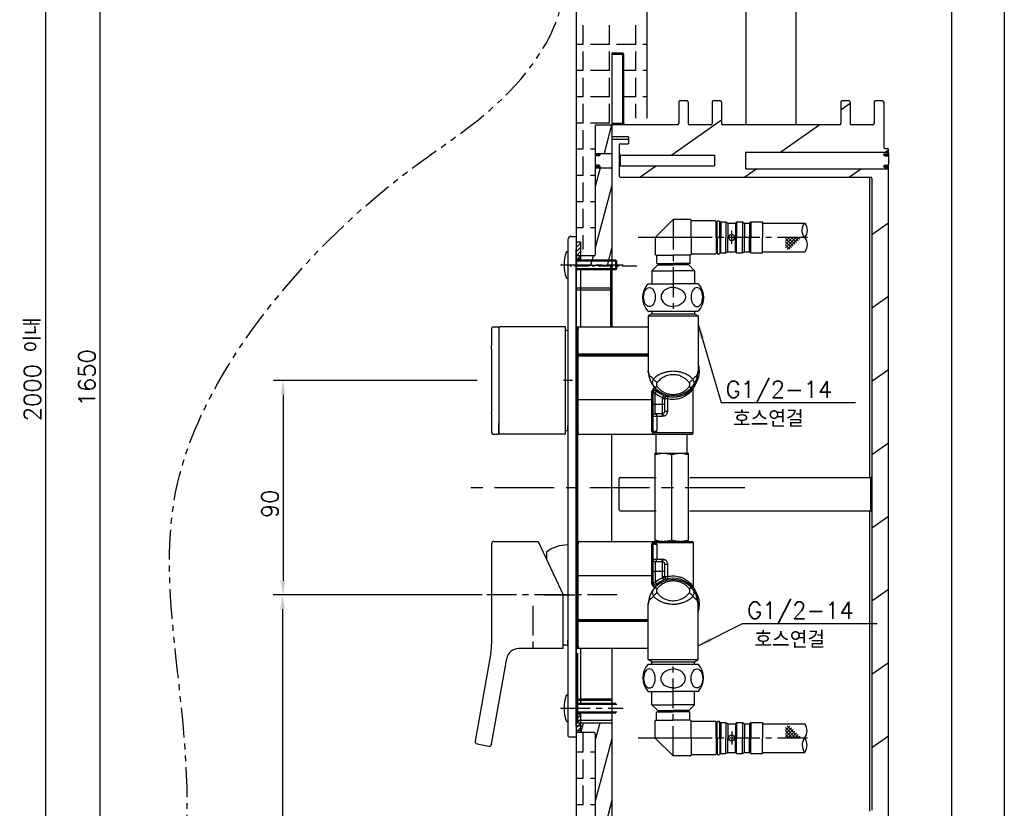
# Model space of a CAD drawing. Extents: x 5500 to 5920, y -4857 to -4263.
# Tile 9 of 20: x 5713 to 5920, y -4696 to -4530. Entities that reach past the tile are written whole.
import ezdxf

# ---------------------------------------------------------------- set-up
doc = ezdxf.new("R2010")
doc.units = 0
doc.header["$LTSCALE"] = 5
doc.header["$MEASUREMENT"] = 0
doc.linetypes.add('CENTER', pattern=[2, 1.25, -0.25, 0.25, -0.25])
doc.linetypes.add('PHANTOM', pattern=[2.5, 1.25, -0.25, 0.25, -0.25, 0.25, -0.25])
doc.layers.get('0').update_dxf_attribs({"color": 2, "linetype": 'CONTINUOUS'})
for name, color, linetype in [('CEN', 1, 'CENTER'), ('CENTER', 1, 'CENTER'), ('CL', 1, 'CENTER'), ('D', 2, 'CONTINUOUS'), ('DWG', 7, 'CONTINUOUS'), ('HT', 3, 'CONTINUOUS'), ('PH', 3, 'PHANTOM')]:
    doc.layers.add(name, color=color, linetype=linetype)
doc.styles.add('GHS', font='romans', dxfattribs={"bigfont": 'ghs'})
doc.dimstyles.new('STANDARD$7', dxfattribs={"dimtxt": 3.5, "dimasz": 3, "dimexe": 1, "dimexo": 0.0625, "dimgap": 1, "dimtad": 1, "dimdec": 4, "dimzin": 0, "dimdsep": 46, "dimtxsty": 'GHS', "dimcen": 1, "dimclrt": 2, "dimadec": 0, "dimazin": 0, "dimtfac": 1, "dimtdec": 4, "dimtofl": 0, "dimtmove": 0, "dimatfit": 3, "dimfxl": 0, "dimtolj": 1, "dimtzin": 0, "dimarcsym": 0})
pattern_1 = [(45, (-2300.0803, 2307.0927), (-0.44194174, 0.44194174), [])]

# ---------------------------------------------------------------- blocks, each defined once
blk = doc.blocks.new('A$C16DB4B64')
at = {"color": 2}
for p, q in [((1.24, 16), (1.24, 16)), ((1.59, 15.64), (1.95, 16)), ((4.24, 13.46), (1.7, 16)), ((1.95, 15.29), (2.66, 16)), ((2.3, 14.93), (3.36, 16)), ((4.59, 13.81), (2.4, 16)), ((2.65, 14.58), (4.07, 16)), ((3.01, 14.23), (4.59, 15.81)), ((4.59, 14.52), (3.11, 16)), ((3.36, 13.87), (4.59, 15.1)), ((4.59, 15.23), (3.82, 16)), ((4.59, 15.94), (4.53, 16)), ((3.71, 13.52), (4.59, 14.4))]:
    blk.add_line(p, q, dxfattribs=at)
at = {"layer": 'CEN', "color": 2}
for p, q in [((28.15, 19.74), (28.15, 0)), ((15.87, 14.63), (15.87, 17.38)), ((0, 16), (35.51, 16)), ((24.26, 16), (35.01, 16))]:
    blk.add_line(p, q, dxfattribs=at)
at = {"layer": 'D', "color": 2}
for centre, start, end in [((2.5, 17.54), 143.2776, 219.2603), ((-1.34, 17.46), 323.2638, 39.274), ((2.5, 14.46), 140.726, 216.7362)]:
    blk.add_arc(centre, 2.44, start, end, dxfattribs=at)
at = {"layer": 'DWG', "color": 2}
for p, q in [((9.4, 19), (0.55, 19)), ((9.4, 19.25), (9.4, 16)), ((11.86, 19.25), (9.4, 19.25)), ((11.86, 19.25), (11.86, 16)), ((11.86, 19.25), (12.12, 19)), ((12.12, 19), (12.12, 16)), ((13.16, 19), (12.12, 19)), ((13.6, 19.25), (13.16, 19)), ((13.16, 19), (13.16, 16)), ((13.6, 19.25), (13.6, 16)), ((14.86, 19.25), (13.6, 19.25)), ((14.86, 19.25), (14.86, 16)), ((14.86, 19.25), (15.11, 19)), ((15.11, 19), (15.11, 16)), ((16.66, 19), (15.11, 19)), ((17.1, 19.25), (16.66, 19)), ((16.66, 19), (16.66, 16)), ((17.1, 19.25), (17.1, 16)), ((18.15, 19.25), (17.1, 19.25)), ((18.15, 19.25), (18.15, 16)), ((18.4, 16), (18.4, 19.35)), ((18.75, 19.5), (18.55, 19.5)), ((18.9, 16), (18.9, 19.35)), ((19.15, 18.75), (18.9, 18.75)), ((19.15, 16), (19.15, 19.35)), ((19.3, 19.5), (24.4, 19.5)), ((24.4, 16), (24.4, 19.6)), ((24.55, 19.75), (28.15, 19.75)), ((31.9, 16), (28.15, 19.75)), ((18.4, 17.88), (18.15, 17.88)), ((9.4, 12.75), (9.4, 16)), ((11.86, 12.75), (11.86, 16)), ((12.12, 13), (12.12, 16)), ((13.16, 13), (13.16, 16)), ((13.6, 12.75), (13.6, 16)), ((14.86, 12.75), (14.86, 16)), ((15.11, 13), (15.11, 16)), ((16.66, 13), (16.66, 16)), ((17.1, 12.75), (17.1, 16)), ((18.15, 12.75), (18.15, 16)), ((18.4, 16), (18.4, 12.65)), ((18.9, 16), (18.9, 12.65)), ((19.15, 16), (19.15, 12.65)), ((24.4, 16), (24.4, 12.4)), ((31.9, 16), (31.9, 12.4)), ((9.4, 13), (0.55, 13)), ((11.86, 12.75), (9.4, 12.75)), ((11.86, 12.75), (12.12, 13)), ((13.16, 13), (12.12, 13)), ((13.6, 12.75), (13.16, 13)), ((14.86, 12.75), (13.6, 12.75)), ((14.86, 12.75), (15.11, 13)), ((16.66, 13), (15.11, 13)), ((17.1, 12.75), (16.66, 13)), ((18.15, 12.75), (17.1, 12.75)), ((18.4, 14.13), (18.15, 14.13)), ((18.75, 12.5), (18.55, 12.5)), ((19.15, 13.25), (18.9, 13.25)), ((19.3, 12.5), (24.4, 12.5)), ((24.55, 12.25), (28.15, 12.25)), ((24.65, 12.25), (24.65, 10.65)), ((24.8, 10.5), (25.3, 10.5)), ((25.3, 10.5), (25.3, 10.25)), ((25.3, 10.5), (28.15, 10.5)), ((31.75, 12.25), (28.15, 12.25)), ((31, 10.5), (28.15, 10.5)), ((31.5, 10.5), (31, 10.5)), ((31, 10.5), (31, 10.25)), ((31.65, 12.25), (31.65, 10.65)), ((24.9, 10.25), (23.65, 9)), ((23.65, 9), (23.65, 6.25)), ((23.65, 9), (28.15, 9)), ((24.9, 10.25), (28.15, 10.25)), ((31.4, 10.25), (28.15, 10.25)), ((32.65, 9), (28.15, 9)), ((31.4, 10.25), (32.65, 9)), ((32.65, 9), (32.65, 6.25)), ((22.9, 6.25), (27.18, 6.25)), ((22.9, 6.25), (28.15, 6.25)), ((25.05, 6.25), (28.15, 6.25)), ((31.25, 6.25), (28.15, 6.25)), ((33.4, 6.25), (28.15, 6.25)), ((33.4, 6.25), (29.12, 6.25)), ((31.25, 0.5), (22.9, 0.5)), ((33.4, 0.5), (28.15, 0.5)), ((33.4, 0.5), (29.12, 0.5))]:
    blk.add_line(p, q, dxfattribs=at)
blk.add_circle((15.87, 16), 0.625, dxfattribs=at)
for centre, radius, start, end in [((18.55, 19.35), 0.15, 90, 180), ((18.75, 19.35), 0.15, 0, 90), ((19.3, 19.35), 0.15, 90, 180), ((24.55, 19.6), 0.15, 90, 180), ((18.55, 12.65), 0.15, 180, 270), ((18.75, 12.65), 0.15, 270, 0), ((19.3, 12.65), 0.15, 180, 270), ((24.55, 12.4), 0.15, 180, 270), ((31.75, 12.4), 0.15, 270, 0), ((24.8, 10.65), 0.15, 180, 270), ((31.5, 10.65), 0.15, 270, 0), ((26.01, 3.38), 4.24, 137.2588, 222.7412), ((30.29, 3.38), 4.24, 317.2588, 42.7412)]:
    blk.add_arc(centre, radius, start, end, dxfattribs=at)
blk.add_ellipse((23.17, 3.5), major_axis=(0, 2), ratio=0.612372, dxfattribs=at)
blk.add_ellipse((28.15, 3.5), major_axis=(-2.55, 0.11), ratio=0.783449, start_param=-1.537222, end_param=1.60437, dxfattribs=at)
at = {"layer": 'DWG', "color": 2, "extrusion": (0, 0, -1)}
blk.add_ellipse((28.14, 3.5), major_axis=(2.55, 0.11), ratio=0.783449, start_param=-1.537222, end_param=1.60437, dxfattribs=at)
blk.add_ellipse((33.13, 3.5), major_axis=(0, 2), ratio=0.612372, dxfattribs=at)
blk = doc.blocks.new('A$C08D318DC')
at = {"layer": 'HT', "ltscale": 0.6}
h = blk.add_hatch(dxfattribs=at)
h.set_pattern_fill('ANSI31', color=256, scale=5, style=0)
h.set_pattern_definition(pattern_1)
h.paths.add_polyline_path([(25.13, 107.74), (24.13, 107.74), (24.13, 104.24), (25.13, 104.24)])
h = blk.add_hatch(dxfattribs=at)
h.set_pattern_fill('ANSI31', color=256, scale=5, style=0)
h.set_pattern_definition(pattern_1)
h.paths.add_polyline_path([(25.13, 8.74), (24.13, 8.74), (24.13, 5.24), (25.13, 5.24)])
at = {"color": 7, "linetype": 'Continuous'}
for p, q in [((25.13, 107.74), (24.13, 107.74)), ((25.13, 107.74), (24.13, 107.74)), ((25.13, 103.99), (25.13, 107.74)), ((25.13, 103.99), (25.13, 107.74)), ((22.16, 105.74), (22.38, 105.74)), ((22.16, 105.74), (22.38, 105.74)), ((24.13, 6.26), (24.13, 106.26)), ((25.13, 104.24), (24.13, 104.24)), ((24.88, 104.24), (24.13, 104.24)), ((25.13, 90.01), (25.13, 101.99)), ((22.16, 100.24), (22.38, 100.24)), ((22.16, 100.24), (22.38, 100.24)), ((39.98, 93.26), (39.98, 92.76)), ((39.98, 93.26), (48.98, 93.26)), ((48.98, 93.26), (48.98, 92.76)), ((39.98, 92.76), (39.24, 92.33)), ((39.24, 92.33), (49.72, 92.33)), ((39.24, 92.33), (39.24, 80.76)), ((39.98, 92.76), (48.98, 92.76)), ((48.98, 92.76), (49.72, 92.33)), ((49.72, 92.33), (49.72, 80.76)), ((6.69, 90.01), (7.63, 90.01)), ((7.88, 89.76), (7.88, 67.76)), ((21.88, 90.01), (8.13, 90.01)), ((21.88, 67.51), (21.88, 90.01)), ((24.13, 90.01), (39.24, 90.01)), ((24.33, 89.76), (24.33, 67.76)), ((24.58, 68), (24.58, 89.52)), ((22.38, 88.66), (22.38, 88.26)), ((24.58, 84.32), (39.24, 84.32)), ((24.58, 84.19), (39.24, 84.19)), ((24.58, 83.94), (39.24, 83.94)), ((49.72, 80.76), (49.72, 80.76)), ((40.68, 76.12), (41, 76.5)), ((48.68, 67.76), (48.68, 77.02)), ((39.93, 74.72), (24.58, 74.72)), ((40.15, 76.16), (39.93, 76.16)), ((39.93, 76.16), (39.93, 68.12)), ((40.18, 76.16), (40.15, 76.16)), ((40.18, 76.16), (40.18, 68.36)), ((40.68, 76.12), (40.18, 76.12)), ((40.68, 71.76), (40.68, 76.12)), ((43.28, 74.9), (42.18, 74.9)), ((42.18, 74.9), (42.18, 71.76)), ((42.7, 75.05), (42.23, 75.2)), ((42.68, 74.9), (42.7, 75.05)), ((42.68, 74.9), (42.68, 72.32)), ((43.28, 74.9), (43.28, 72.32)), ((40.18, 73.76), (42.68, 73.76)), ((42.68, 72.32), (43.28, 72.32)), ((40.18, 71.26), (42.22, 71.26)), ((42, 71.76), (40.68, 71.76)), ((41.03, 71.26), (41.03, 68.19)), ((7.88, 67.76), (7.88, 69.7)), ((24.13, 68.51), (24.33, 68.51)), ((6.69, 67.51), (7.63, 67.51)), ((21.88, 67.51), (8.13, 67.51)), ((24.13, 67.51), (48.43, 67.51)), ((40.18, 67.51), (40.18, 67.6)), ((48.68, 67.76), (40.35, 67.76)), ((40.93, 63.51), (40.93, 67.51)), ((47.43, 63.51), (47.43, 67.51)), ((40.68, 45.01), (40.68, 63.51)), ((40.68, 63.51), (47.68, 63.51)), ((44.18, 45.32), (44.18, 63.2)), ((47.68, 45.01), (47.68, 63.51)), ((6.38, 44.51), (6.38, 23.39)), ((6.88, 45.01), (16.13, 45.01)), ((16.13, 45.01), (21.38, 33.76)), ((24.13, 45.01), (48.43, 45.01)), ((24.33, 44.76), (24.33, 22.76)), ((24.58, 23), (24.58, 44.52)), ((39.93, 44.4), (39.93, 36.36)), ((40.18, 44.84), (40.18, 45.01)), ((40.18, 44.17), (40.18, 36.36)), ((40.35, 44.76), (48.68, 44.76)), ((41.03, 44.33), (41.03, 41.26)), ((48.68, 44.76), (48.68, 35.5)), ((40.18, 41.26), (42.22, 41.26)), ((40.68, 40.76), (40.68, 36.4)), ((40.68, 40.76), (42, 40.76)), ((42.18, 40.76), (42.18, 37.62)), ((42.68, 40.21), (42.68, 37.62)), ((42.68, 40.21), (43.28, 40.21)), ((43.28, 40.21), (43.28, 37.62)), ((39.93, 37.8), (24.58, 37.8)), ((40.18, 38.76), (42.68, 38.76)), ((42.18, 37.62), (43.28, 37.62)), ((42.7, 37.47), (42.23, 37.32)), ((40.18, 36.36), (39.93, 36.36)), ((40.18, 36.4), (40.68, 36.4)), ((40.68, 36.4), (41, 36.02)), ((21.38, 22.51), (21.38, 33.76)), ((39.24, 20.19), (39.24, 31.76)), ((39.24, 31.76), (39.24, 31.76)), ((49.72, 20.19), (49.72, 31.76)), ((39.24, 28.58), (24.58, 28.58)), ((39.24, 28.33), (24.58, 28.33)), ((39.24, 28.21), (24.58, 28.21)), ((6.23, 21.65), (2.95, 3.08)), ((21.38, 22.51), (12.03, 22.51)), ((39.24, 22.51), (24.13, 22.51)), ((25.13, 10.99), (25.13, 22.51)), ((6.4, 2.48), (9.57, 20.45)), ((39.24, 20.19), (49.72, 20.19)), ((39.98, 19.76), (39.24, 20.19)), ((39.98, 19.76), (48.98, 19.76)), ((39.98, 19.26), (39.98, 19.76)), ((39.98, 19.26), (48.98, 19.26)), ((48.98, 19.76), (49.72, 20.19)), ((48.98, 19.26), (48.98, 19.76)), ((22.16, 12.74), (22.38, 12.74)), ((25.13, 8.74), (24.13, 8.74)), ((25.13, 5.24), (25.13, 8.99)), ((22.16, 7.24), (22.38, 7.24)), ((25.13, 5.24), (24.13, 5.24)), ((3.36, 2.51), (5.82, 2.07))]:
    blk.add_line(p, q, dxfattribs=at)
for centre, radius, start, end in [((29.83, 102.99), 8.25, 161.2773, 198.7227), ((29.83, 102.99), 8.25, 161.2773, 198.7227), ((22.16, 105.59), 0.15, 90, 161.2773), ((22.16, 105.59), 0.15, 90, 161.2773), ((22.16, 100.39), 0.15, 198.7227, 270), ((22.16, 100.39), 0.15, 198.7227, 270), ((6.69, 89.76), 0.25, 90, 179.3696), ((7.63, 89.76), 0.25, 0, 90), ((8.13, 89.76), 0.25, 90, 180), ((24.08, 89.76), 0.25, 0, 78.463), ((24.58, 84.44), 0.25, 180, 270), ((44.48, 80.76), 5.24, 179.9997, 359.9934), ((44.48, 80.76), 5.5, 230.7035, 17.6625), ((40.68, 76.12), 0.5, 50.7014, 180.0033), ((44.48, 80.76), 6, 230.7035, 247.9263), ((43.18, 74.9), 1, 162.7065, 180), ((43.18, 74.9), 0.5, 77.4867, 180), ((40.68, 71.26), 0.5, 90, 180), ((6.69, 67.76), 0.25, 180.6304, 270), ((7.63, 67.76), 0.25, 270, 0), ((8.13, 67.76), 0.25, 180, 270), ((24.08, 67.76), 0.25, 281.537, 0), ((48.43, 67.76), 0.25, 270, 0), ((6.88, 44.51), 0.5, 90, 180.0001), ((24.08, 44.76), 0.25, 0, 78.463), ((48.43, 44.76), 0.25, 0, 90), ((40.68, 41.26), 0.5, 180, 270), ((44.48, 31.76), 6, 112.0737, 129.2965), ((44.48, 31.76), 5.5, 342.2696, 129.2965), ((43.18, 37.62), 1, 180, 197.2935), ((43.18, 37.62), 0.5, 180, 282.5133), ((44.48, 31.76), 5.24, 359.9997, 179.9934), ((40.68, 36.4), 0.5, 179.9994, 309.2968), ((24.58, 28.08), 0.25, 90, 180), ((-3.62, 23.39), 10, 350, 0), ((24.08, 22.76), 0.25, 281.537, 0), ((12.03, 20.01), 2.5, 90, 170), ((29.83, 9.99), 8.25, 161.2773, 198.7227), ((22.16, 12.59), 0.15, 90, 161.2773), ((22.16, 7.39), 0.15, 198.7227, 270), ((3.45, 3), 0.5, 169.9999, 260), ((5.91, 2.56), 0.5, 260, 350)]:
    blk.add_arc(centre, radius, start, end, dxfattribs=at)
for points, knots in [([(6.4, 85.34), (6.4, 85.93), (6.42, 87.41), (6.43, 88.88), (6.44, 89.76)], [0, 0, 0, 0, 3.54781, 8.844401, 8.844401, 8.844401, 8.844401]), ([(24.13, 90.01), (24.15, 90.01), (24.19, 90), (24.26, 89.98), (24.33, 89.95), (24.4, 89.9), (24.45, 89.86), (24.49, 89.8), (24.52, 89.75), (24.55, 89.69), (24.57, 89.64), (24.58, 89.58), (24.58, 89.54), (24.58, 89.52)], [0.0500046, 0.0500046, 0.0500046, 0.0500046, 0.0960059, 0.1844408, 0.2659182, 0.3412312, 0.4114069, 0.4774903, 0.5405731, 0.6017762, 0.6615296, 0.719742, 0.7761706, 0.7761706, 0.7761706, 0.7761706]), ([(6.4, 85.34), (6.4, 85.25), (6.4, 85.07), (6.4, 84.8), (6.4, 84.52), (6.4, 84.25), (6.39, 83.97), (6.39, 83.7), (6.39, 83.43), (6.39, 83.15), (6.39, 82.88), (6.39, 82.6), (6.39, 82.33), (6.39, 82.05), (6.38, 81.78), (6.38, 81.5), (6.38, 81.23), (6.38, 80.96), (6.38, 80.68), (6.38, 80.41), (6.38, 80.13), (6.38, 79.86), (6.38, 79.58), (6.38, 79.31), (6.38, 79.04), (6.38, 78.76), (6.38, 78.49), (6.38, 78.23), (6.38, 77.96), (6.38, 77.69), (6.38, 77.42), (6.38, 77.15), (6.38, 76.89), (6.38, 76.62), (6.38, 76.35), (6.38, 76.08), (6.38, 75.81), (6.39, 75.55), (6.39, 75.28), (6.39, 75.01), (6.39, 74.74), (6.39, 74.47), (6.39, 74.21), (6.39, 73.94), (6.39, 73.67), (6.39, 73.4), (6.4, 73.14), (6.4, 72.87), (6.4, 72.6), (6.4, 72.33), (6.4, 72.12), (6.4, 72), (6.4, 71.96)], [0, 0, 0, 0, 0.537996, 1.08855, 1.634241, 2.186303, 2.732273, 3.282726, 3.831733, 4.381856, 4.929391, 5.476963, 6.026602, 6.577164, 7.123623, 7.673471, 8.222997, 8.768812, 9.316903, 9.868096, 10.418231, 10.964307, 11.515741, 12.064402, 12.613989, 13.160588, 13.697628, 14.229964, 14.768566, 15.304797, 15.838103, 16.373825, 16.911529, 17.447192, 17.983317, 18.518729, 19.055335, 19.589862, 20.124489, 20.662607, 21.197817, 21.731697, 22.270145, 22.80518, 23.339184, 23.873151, 24.409199, 24.94716, 25.48395, 26.015913, 26.554986, 26.755016, 26.755016, 26.755016, 26.755016]), ([(6.44, 67.76), (6.43, 68.58), (6.42, 69.98), (6.41, 71.38), (6.4, 71.96)], [0, 0, 0, 0, 4.915523, 8.410147, 8.410147, 8.410147, 8.410147]), ([(24.58, 68), (24.58, 67.97), (24.58, 67.91), (24.55, 67.83), (24.51, 67.75), (24.46, 67.67), (24.39, 67.61), (24.3, 67.56), (24.21, 67.52), (24.15, 67.52), (24.13, 67.52)], [0, 0, 0, 0, 0.0854269, 0.1722484, 0.2610661, 0.3527966, 0.4487583, 0.5502522, 0.6586525, 0.7256383, 0.7256383, 0.7256383, 0.7256383]), ([(24.13, 45.01), (24.15, 45.01), (24.21, 45), (24.3, 44.97), (24.39, 44.91), (24.46, 44.85), (24.51, 44.77), (24.55, 44.69), (24.58, 44.61), (24.58, 44.55), (24.58, 44.52)], [0.0499654, 0.0499654, 0.0499654, 0.0499654, 0.1181081, 0.2272404, 0.3289845, 0.4248124, 0.5161657, 0.6045146, 0.6908158, 0.7756013, 0.7756013, 0.7756013, 0.7756013]), ([(17.24, 42.64), (17.24, 42.64), (17.23, 42.63), (17.22, 42.63), (17.22, 42.63)], [0, 0, 0, 0, 0.03196092, 0.05616477, 0.05616477, 0.05616477, 0.05616477]), ([(24.58, 23), (24.58, 22.98), (24.58, 22.94), (24.57, 22.89), (24.55, 22.83), (24.52, 22.77), (24.49, 22.72), (24.45, 22.67), (24.4, 22.62), (24.33, 22.58), (24.26, 22.54), (24.19, 22.52), (24.15, 22.52), (24.13, 22.51)], [0, 0, 0, 0, 0.0566696, 0.1150865, 0.1750365, 0.2364495, 0.2997526, 0.3660231, 0.4363052, 0.5116022, 0.5928992, 0.6809171, 0.7261677, 0.7261677, 0.7261677, 0.7261677])]:
    blk.add_open_spline(points, degree=3, knots=knots, dxfattribs=at)
for points in [[(6.44, 89.76), (6.44, 89.78), (6.44, 89.79), (6.44, 89.8)], [(6.44, 67.72), (6.44, 67.73), (6.44, 67.74), (6.44, 67.76)]]:
    blk.add_open_spline(points, degree=3, dxfattribs=at)
for points in [[(24.33, 89.76), (24.35, 89.67), (24.4, 89.59), (24.48, 89.54), (24.58, 89.52)], [(24.33, 84.44), (24.33, 84.35), (24.34, 84.27), (24.36, 84.2), (24.38, 84.13), (24.41, 84.08), (24.44, 84.03), (24.47, 83.99), (24.51, 83.96), (24.54, 83.95), (24.58, 83.94)], [(24.33, 84.44), (24.35, 84.39), (24.4, 84.35), (24.48, 84.33), (24.58, 84.32)], [(40.37, 79.06), (39.98, 79.36), (39.67, 79.68), (39.43, 80.03), (39.29, 80.39), (39.24, 80.76)], [(48.59, 79.06), (48.02, 79.56), (47.4, 79.96), (46.74, 80.26), (46.07, 80.48), (45.4, 80.61), (44.72, 80.67), (44.03, 80.66), (43.34, 80.57), (42.67, 80.41), (42.05, 80.19), (41.5, 79.93), (41.04, 79.63), (40.66, 79.34), (40.37, 79.06)], [(49.72, 80.76), (49.67, 80.39), (49.53, 80.03), (49.29, 79.68), (48.98, 79.36), (48.59, 79.06)], [(40.37, 79.06), (40.2, 78.75), (40.11, 78.42), (40.11, 78.11), (40.2, 77.8), (40.37, 77.51)], [(41.15, 78.36), (40.91, 78.48), (40.69, 78.65), (40.5, 78.85), (40.37, 79.06)], [(47.81, 78.36), (47.35, 78.85), (46.84, 79.25), (46.31, 79.55), (45.77, 79.77), (45.22, 79.9), (44.68, 79.96), (44.12, 79.95), (43.56, 79.87), (43.01, 79.71), (42.51, 79.48), (42.07, 79.22), (41.7, 78.93), (41.39, 78.63), (41.15, 78.36)], [(47.81, 78.36), (48.05, 78.48), (48.27, 78.65), (48.46, 78.85), (48.59, 79.06)], [(48.59, 77.51), (48.76, 77.8), (48.85, 78.11), (48.85, 78.42), (48.76, 78.75), (48.59, 79.06)], [(40.54, 77.31), (40.48, 77.24), (40.4, 77.12), (40.32, 77.01), (40.24, 76.91), (40.18, 76.82), (40.12, 76.73), (40.07, 76.65), (40.03, 76.57), (39.99, 76.49), (39.97, 76.41), (39.95, 76.34), (39.94, 76.28), (39.93, 76.22), (39.93, 76.16)], [(40.58, 77.26), (40.55, 77.19), (40.49, 77.05), (40.44, 76.92), (40.39, 76.81), (40.34, 76.7), (40.31, 76.61), (40.27, 76.53), (40.24, 76.46), (40.22, 76.4), (40.21, 76.34), (40.19, 76.29), (40.19, 76.24), (40.18, 76.2), (40.18, 76.16)], [(41.15, 77.43), (40.91, 77.36), (40.69, 77.35), (40.5, 77.4), (40.37, 77.51)], [(41, 76.5), (40.99, 76.52), (40.98, 76.56), (40.96, 76.63), (40.92, 76.74), (40.88, 76.89), (40.85, 76.99)], [(41.15, 78.36), (41.04, 78.18), (40.99, 77.99), (40.99, 77.8), (41.04, 77.61), (41.15, 77.43)], [(41.15, 77.43), (41.5, 77.04), (41.87, 76.71), (42.24, 76.45), (42.61, 76.25), (42.97, 76.09), (43.31, 75.98), (43.64, 75.9), (43.94, 75.85), (44.22, 75.82), (44.48, 75.82)], [(48.64, 76.98), (48.61, 76.94), (48.48, 76.77), (48.25, 76.5), (47.91, 76.15), (47.44, 75.77), (46.88, 75.4), (46.28, 75.12), (45.68, 74.92), (45.08, 74.8), (44.48, 74.76), (43.88, 74.79), (43.28, 74.9)], [(44.48, 75.82), (44.74, 75.82), (45.02, 75.85), (45.32, 75.9), (45.65, 75.98), (45.99, 76.09), (46.35, 76.25), (46.72, 76.45), (47.09, 76.71), (47.46, 77.04), (47.81, 77.43)], [(47.81, 77.43), (47.92, 77.61), (47.97, 77.8), (47.97, 77.99), (47.92, 78.18), (47.81, 78.36)], [(47.81, 77.43), (48.05, 77.36), (48.27, 77.35), (48.46, 77.4), (48.59, 77.51)], [(48.67, 77.02), (48.64, 76.98)], [(48.68, 77.06), (48.69, 77.11), (48.72, 77.23), (48.79, 77.34)], [(48.68, 77.03), (48.68, 77.06)], [(24.33, 74.68), (24.35, 74.69), (24.4, 74.71), (24.48, 74.72), (24.58, 74.72)], [(40.18, 74.77), (40.16, 74.75), (40.11, 74.74), (40.03, 74.73), (39.93, 74.72)], [(43.29, 75.39), (43.1, 75.43), (42.92, 75.45), (42.76, 75.46), (42.62, 75.45), (42.5, 75.43), (42.39, 75.39), (42.31, 75.34), (42.25, 75.27), (42.23, 75.2)], [(43.29, 75.39), (43.31, 75.36), (43.32, 75.29), (43.32, 75.18), (43.31, 75.05), (43.28, 74.9)], [(42.68, 72.32), (42.67, 72.18), (42.62, 72.06), (42.56, 71.95), (42.48, 71.88), (42.4, 71.82), (42.32, 71.79), (42.25, 71.77), (42.18, 71.76)], [(43.28, 72.32), (43.25, 72.07), (43.18, 71.83), (43.06, 71.63), (42.92, 71.48), (42.77, 71.37), (42.63, 71.31), (42.5, 71.27), (42.38, 71.26)], [(40.68, 71.76), (40.78, 71.74), (40.87, 71.69), (40.93, 71.61), (40.98, 71.53), (41.01, 71.44), (41.02, 71.35), (41.03, 71.26)], [(42, 71.76), (42.07, 71.74), (42.09, 71.72)], [(42.18, 71.76), (42.09, 71.76), (42, 71.76)], [(42.09, 71.72), (42.13, 71.67), (42.18, 71.56), (42.21, 71.42), (42.22, 71.26)], [(42.18, 71.76), (42.24, 71.73), (42.3, 71.66), (42.34, 71.55), (42.37, 71.41), (42.38, 71.26)], [(42.38, 71.26), (42.3, 71.26), (42.22, 71.26)], [(40.18, 68.36), (40.16, 68.27), (40.11, 68.19), (40.03, 68.14), (39.93, 68.12)], [(40.18, 68.36), (40.2, 68.3), (40.24, 68.24), (40.31, 68.2), (40.39, 68.17), (40.5, 68.14), (40.61, 68.13), (40.72, 68.13), (40.83, 68.14), (40.94, 68.16), (41.03, 68.19)], [(41.03, 68.19), (40.95, 68.08), (40.88, 67.99), (40.8, 67.92), (40.73, 67.89)], [(24.33, 67.76), (24.35, 67.85), (24.4, 67.93), (24.48, 67.98), (24.58, 68)], [(39.93, 68.12), (39.95, 68.06), (40.02, 68), (40.12, 67.96), (40.25, 67.93), (40.4, 67.9), (40.56, 67.89), (40.73, 67.89)], [(40.18, 67.6), (40.19, 67.65), (40.21, 67.71)], [(40.18, 67.68), (40.19, 67.69), (40.21, 67.71)], [(40.35, 67.76), (40.3, 67.74), (40.25, 67.73), (40.21, 67.71)], [(40.73, 67.89), (40.53, 67.82), (40.35, 67.76)], [(40.68, 63.2), (41.14, 63.33), (41.57, 63.43), (42, 63.49), (42.43, 63.51)], [(42.43, 63.51), (42.86, 63.49), (43.29, 63.43), (43.72, 63.33), (44.18, 63.2)], [(44.18, 63.2), (44.64, 63.33), (45.07, 63.43), (45.5, 63.49), (45.93, 63.51)], [(45.93, 63.51), (46.36, 63.49), (46.79, 63.43), (47.22, 63.33), (47.68, 63.2)], [(24.33, 44.76), (24.35, 44.67), (24.4, 44.59), (24.48, 44.54), (24.58, 44.52)], [(40.73, 44.63), (40.56, 44.63), (40.39, 44.62), (40.24, 44.6), (40.11, 44.56), (40.01, 44.52), (39.95, 44.46), (39.93, 44.4)], [(40.18, 44.17), (40.16, 44.26), (40.11, 44.33), (40.03, 44.38), (39.93, 44.4)], [(40.27, 44.79), (40.22, 44.81), (40.19, 44.83), (40.18, 44.84)], [(41.03, 44.33), (40.94, 44.36), (40.83, 44.38), (40.72, 44.39), (40.6, 44.39), (40.49, 44.38), (40.39, 44.36), (40.3, 44.32), (40.24, 44.28), (40.19, 44.23), (40.18, 44.17)], [(40.27, 44.79), (40.34, 44.86), (40.42, 44.92), (40.51, 44.97), (40.61, 45), (40.68, 45.01)], [(40.35, 44.76), (40.31, 44.78), (40.27, 44.79)], [(40.73, 44.63), (40.53, 44.7), (40.35, 44.76)], [(40.68, 45.32), (41.14, 45.19), (41.57, 45.09), (42, 45.03), (42.43, 45.01)], [(40.68, 45.01), (40.7, 45.01)], [(40.73, 44.63), (40.8, 44.6), (40.88, 44.53), (40.95, 44.44), (41.03, 44.33)], [(42.43, 45.01), (42.86, 45.03), (43.29, 45.09), (43.73, 45.19), (44.18, 45.32)], [(44.18, 45.32), (44.63, 45.19), (45.07, 45.09), (45.5, 45.03), (45.93, 45.01)], [(45.93, 45.01), (46.36, 45.03), (46.79, 45.09), (47.22, 45.19), (47.68, 45.32)], [(40.68, 40.76), (40.79, 40.79), (40.89, 40.86), (40.96, 40.97), (41.01, 41.11), (41.03, 41.26)], [(42, 40.76), (42.07, 40.79), (42.09, 40.8)], [(42, 40.76), (42.09, 40.76), (42.18, 40.76)], [(42.09, 40.8), (42.13, 40.86), (42.18, 40.97), (42.21, 41.11), (42.22, 41.26)], [(42.18, 40.76), (42.24, 40.79), (42.3, 40.86), (42.34, 40.97), (42.37, 41.11), (42.38, 41.26)], [(42.18, 40.76), (42.29, 40.74), (42.39, 40.71), (42.48, 40.65), (42.56, 40.56), (42.62, 40.46), (42.67, 40.34), (42.68, 40.21)], [(42.22, 41.26), (42.3, 41.26), (42.38, 41.26)], [(42.38, 41.26), (42.57, 41.23), (42.75, 41.16), (42.92, 41.04), (43.06, 40.88), (43.18, 40.68), (43.26, 40.45), (43.28, 40.21)], [(24.58, 37.8), (24.48, 37.8), (24.4, 37.81), (24.35, 37.83), (24.33, 37.85)], [(40.18, 37.75), (40.16, 37.77), (40.11, 37.79), (40.03, 37.8), (39.93, 37.8)], [(42.23, 37.32), (42.26, 37.25), (42.31, 37.18), (42.39, 37.13), (42.5, 37.09), (42.62, 37.07), (42.76, 37.07), (42.92, 37.07), (43.1, 37.09), (43.29, 37.13)], [(43.28, 37.62), (43.88, 37.73), (44.48, 37.76), (45.08, 37.72), (45.68, 37.6), (46.28, 37.41), (46.88, 37.12), (47.44, 36.76), (47.9, 36.37), (48.25, 36.03), (48.48, 35.76), (48.61, 35.59), (48.67, 35.5)], [(43.28, 37.62), (43.31, 37.47), (43.32, 37.34), (43.32, 37.23), (43.31, 37.16), (43.29, 37.13)], [(39.93, 36.36), (39.93, 36.31), (39.94, 36.26), (39.95, 36.2), (39.96, 36.13), (39.98, 36.06), (40.01, 35.99), (40.05, 35.92), (40.09, 35.84), (40.14, 35.76), (40.2, 35.67), (40.26, 35.58), (40.33, 35.49), (40.41, 35.38), (40.49, 35.27), (40.54, 35.21)], [(40.18, 36.36), (40.18, 36.33), (40.18, 36.29), (40.19, 36.24), (40.2, 36.2), (40.22, 36.14), (40.23, 36.09), (40.26, 36.02), (40.29, 35.95), (40.32, 35.87), (40.36, 35.78), (40.4, 35.69), (40.45, 35.57), (40.5, 35.45), (40.56, 35.32), (40.58, 35.26)], [(41.15, 35.1), (40.91, 35.16), (40.69, 35.17), (40.5, 35.12), (40.37, 35.01)], [(41, 36.02), (40.99, 36.01), (40.99, 35.99), (40.97, 35.94), (40.95, 35.88), (40.93, 35.79), (40.89, 35.68), (40.85, 35.55), (40.85, 35.53)], [(44.48, 36.71), (44.22, 36.7), (43.94, 36.67), (43.64, 36.62), (43.31, 36.54), (42.97, 36.43), (42.61, 36.27), (42.24, 36.07), (41.87, 35.81), (41.5, 35.49), (41.15, 35.1)], [(47.81, 35.1), (47.46, 35.49), (47.09, 35.81), (46.72, 36.07), (46.35, 36.27), (45.99, 36.43), (45.65, 36.54), (45.32, 36.62), (45.02, 36.67), (44.74, 36.7), (44.48, 36.71)], [(47.81, 35.1), (48.05, 35.16), (48.27, 35.17), (48.46, 35.12), (48.59, 35.01)], [(48.79, 35.18), (48.72, 35.29), (48.69, 35.42), (48.68, 35.49)], [(39.24, 31.76), (39.29, 32.13), (39.43, 32.5), (39.67, 32.84), (39.98, 33.17), (40.37, 33.46)], [(40.37, 35.01), (40.2, 34.72), (40.11, 34.42), (40.11, 34.1), (40.2, 33.78), (40.37, 33.46)], [(41.15, 34.17), (40.91, 34.04), (40.69, 33.88), (40.5, 33.68), (40.37, 33.46)], [(40.37, 33.46), (40.94, 32.96), (41.56, 32.57), (42.22, 32.26), (42.89, 32.05), (43.56, 31.91), (44.24, 31.85), (44.93, 31.86), (45.62, 31.95), (46.29, 32.11), (46.91, 32.33), (47.46, 32.6), (47.92, 32.89), (48.3, 33.18), (48.59, 33.46)], [(41.15, 35.1), (41.04, 34.92), (40.99, 34.73), (40.99, 34.53), (41.04, 34.35), (41.15, 34.17)], [(41.15, 34.17), (41.61, 33.67), (42.12, 33.27), (42.65, 32.97), (43.19, 32.75), (43.74, 32.62), (44.28, 32.56), (44.84, 32.57), (45.4, 32.66), (45.95, 32.82), (46.45, 33.04), (46.89, 33.3), (47.26, 33.59), (47.57, 33.89), (47.81, 34.17)], [(47.81, 34.17), (47.92, 34.35), (47.97, 34.53), (47.97, 34.73), (47.92, 34.92), (47.81, 35.1)], [(47.81, 34.17), (48.05, 34.04), (48.27, 33.88), (48.46, 33.68), (48.59, 33.46)], [(48.59, 33.46), (48.76, 33.78), (48.85, 34.1), (48.85, 34.42), (48.76, 34.72), (48.59, 35.01)], [(48.59, 33.46), (48.98, 33.17), (49.29, 32.84), (49.53, 32.5), (49.67, 32.13), (49.72, 31.76)], [(24.58, 28.58), (24.54, 28.58), (24.51, 28.56), (24.47, 28.53), (24.44, 28.49), (24.41, 28.44), (24.38, 28.39), (24.36, 28.32), (24.34, 28.25), (24.33, 28.17), (24.33, 28.08)], [(24.58, 28.21), (24.48, 28.2), (24.4, 28.17), (24.35, 28.13), (24.33, 28.08)], [(24.33, 22.76), (24.35, 22.85), (24.4, 22.93), (24.48, 22.98), (24.58, 23)]]:
    blk.add_spline(points, degree=3, dxfattribs=at)
at = {"layer": 'CEN', "linetype": 'CENTER', "ltscale": 0.3}
blk.add_line((23.38, 78.76), (21.13, 78.76), dxfattribs=at)
at = {"layer": 'CENTER'}
for p, q in [((20.83, 102.99), (33.99, 102.99)), ((20.83, 102.99), (33.99, 102.99)), ((20.83, 9.99), (33.99, 9.99))]:
    blk.add_line(p, q, dxfattribs=at)
at = {"layer": 'CL', "ltscale": 0.5}
for p, q in [((20.91, 102.99), (25.31, 102.99)), ((20.91, 102.99), (25.31, 102.99)), ((20.91, 102.99), (25.31, 102.99)), ((20.91, 102.99), (25.31, 102.99)), ((36.88, 102.74), (22.88, 102.74)), ((20.91, 9.99), (25.31, 9.99))]:
    blk.add_line(p, q, dxfattribs=at)
at = {"layer": 'CL', "ltscale": 2}
blk.add_line((59.52, 56.26), (0, 56.26), dxfattribs=at)
at = {"layer": 'CL'}
for p, q in [((21.63, 33.76), (5.38, 33.76)), ((17.38, 33.76), (24.38, 33.76)), ((18.38, 33.76), (23.88, 33.76)), ((32.75, 33.76), (20.16, 33.76)), ((15.03, 31.51), (15.03, 21.51))]:
    blk.add_line(p, q, dxfattribs=at)
at = {"layer": 'D'}
for p, q in [((24.13, 103.88), (24.28, 103.79)), ((24.13, 103.88), (24.28, 103.79)), ((32.63, 103.79), (24.28, 103.79)), ((32.63, 103.79), (24.28, 103.79)), ((24.13, 102.11), (24.28, 102.19)), ((32.63, 102.19), (24.28, 102.19)), ((54.54, 74.13), (82.75, 74.13)), ((59.04, 27.79), (87.24, 27.79)), ((24.13, 10.88), (24.28, 10.79)), ((32.63, 10.79), (24.28, 10.79)), ((24.13, 9.11), (24.28, 9.19)), ((32.63, 9.19), (24.28, 9.19))]:
    blk.add_line(p, q, dxfattribs=at)
at = {"layer": 'DWG'}
for p, q in [((22.38, 108.24), (22.38, 4.24)), ((23.13, 108.99), (24.13, 108.99)), ((24.13, 108.99), (24.13, 88.26)), ((32.43, 103.99), (24.13, 103.99)), ((32.43, 103.99), (24.13, 103.99)), ((24.28, 101.99), (24.28, 103.99)), ((24.28, 101.99), (24.28, 103.99)), ((32.43, 101.99), (32.43, 103.99)), ((32.43, 101.99), (32.43, 103.99)), ((32.68, 103.74), (32.43, 103.99)), ((32.68, 103.74), (32.43, 103.99)), ((32.68, 102.24), (32.68, 103.74)), ((32.68, 102.24), (32.68, 103.74)), ((32.43, 101.99), (24.13, 101.99)), ((32.43, 101.99), (24.13, 101.99)), ((32.43, 101.99), (32.68, 102.24)), ((32.43, 101.99), (32.68, 102.24)), ((22.38, 89.26), (22.38, 88.26)), ((22.38, 68.26), (22.38, 69.26)), ((22.38, 44.26), (22.38, 43.26)), ((17.88, 42.76), (17.88, 41.27)), ((22.38, 23.26), (22.38, 24.26)), ((24.13, 24.14), (24.13, 3.99)), ((32.43, 10.99), (24.13, 10.99)), ((24.28, 10.99), (24.28, 8.99)), ((32.43, 8.99), (24.13, 8.99)), ((22.63, 3.99), (24.13, 3.99))]:
    blk.add_line(p, q, dxfattribs=at)
at = {"layer": 'DWG', "lineweight": -3, "ltscale": 2}
blk.add_line((24.13, 43.46), (24.13, 69.14), dxfattribs=at)
at = {"layer": 'DWG'}
for centre, radius, start, end in [((23.13, 108.24), 0.75, 90, 180), ((22.38, 81.76), 7.5, 90, 93.8226), ((22.38, 75.76), 7.5, 266.1774, 270), ((22.38, 36.76), 7.5, 90, 126.8699), ((22.38, 30.76), 7.5, 262.3377, 270), ((22.63, 4.24), 0.25, 180, 270)]:
    blk.add_arc(centre, radius, start, end, dxfattribs=at)
at = {"layer": 'D', "ltscale": 0.6, "xscale": -1}
blk.add_blockref('A$C16DB4B64', (72.63, 92.76), dxfattribs=at)
at = {"layer": 'D', "ltscale": 0.6, "rotation": 180}
blk.add_blockref('A$C16DB4B64', (72.63, 19.75), dxfattribs=at)
at = {"layer": 'D', "style": 'GHS'}
for s, p in [('G1/2-14', (55.49, 75.13)), ('호스연걸', (57.03, 68.99)), ('G1/2-14', (59.99, 28.79)), ('호스연걸', (61.53, 22.64))]:
    blk.add_text(s, height=3.5, dxfattribs=at).set_placement(p)
at = {"layer": 'D'}
for points in [[(49.72, 90.5), (54.54, 74.13)], [(49.72, 23.11), (59.04, 27.79)]]:
    blk.add_leader(points, dimstyle='STANDARD$7', override={"dimgap": 1, "dimtad": 0}, dxfattribs=at)
blk = doc.blocks.new('A$C4E1C6FA4')
at = {"color": 7, "linetype": 'Continuous'}
for p, q in [((31.63, 185), (31.63, 127.62)), ((33.88, 185), (31.63, 185)), ((34.13, 184.75), (31.63, 184.75)), ((33.88, 185), (33.88, 170)), ((34.13, 170.25), (34.13, 184.75)), ((45.63, 174.75), (45.63, 170.25)), ((47.38, 175), (45.88, 175)), ((47.63, 174.75), (47.63, 170.25)), ((52.63, 174.75), (52.63, 170.25)), ((54.38, 175), (52.88, 175)), ((54.63, 174.75), (54.63, 170.25)), ((79.63, 174.75), (79.63, 170.25)), ((81.38, 175), (79.88, 175)), ((81.63, 174.75), (81.63, 170.25)), ((86.63, 174.75), (86.63, 170.25)), ((88.38, 175), (86.88, 175)), ((88.63, 174.75), (88.63, 165.24)), ((28.13, 169.75), (28.13, 142.75)), ((28.38, 170), (31.38, 170)), ((34.13, 170.25), (31.63, 170.25)), ((45.38, 170), (31.63, 170)), ((52.38, 170), (47.88, 170)), ((79.38, 170), (54.88, 170)), ((86.38, 170), (81.88, 170)), ((35.13, 167.5), (31.63, 167.5)), ((35.13, 167.5), (35.13, 166)), ((31.63, 167), (35.13, 167)), ((33.13, 165.75), (33.13, 161.14)), ((33.38, 166), (35.13, 166)), ((28.13, 164), (31.63, 164)), ((28.13, 163.75), (29.13, 163.75)), ((28.38, 164), (28.38, 163.5)), ((28.88, 163.5), (28.38, 163.5)), ((28.88, 164), (28.88, 163.5)), ((29.13, 163.75), (29.13, 164)), ((33.13, 163.88), (33.38, 163.63)), ((33.38, 163.63), (53.13, 163.63)), ((33.38, 163.63), (33.38, 161.38)), ((53.13, 163.63), (53.13, 161.38)), ((59.63, 164.25), (89.63, 164.25)), ((59.63, 164.25), (59.63, 160.75)), ((88.63, 163.75), (89.38, 163.75)), ((88.88, 165), (89.38, 165)), ((88.88, 163.94), (88.88, 163.5)), ((88.88, 163.94), (89.38, 163.94)), ((88.88, 163.5), (89.38, 163.5)), ((89.38, 163.75), (89.38, 163.94)), ((89.63, 164), (89.58, 164)), ((89.63, 164.08), (89.63, 164.75)), ((89.63, 164), (89.63, 161.75)), ((28.13, 161.25), (29.13, 161.25)), ((28.38, 161.5), (28.38, 161)), ((28.88, 161.5), (28.38, 161.5)), ((28.88, 161.5), (28.88, 161)), ((29.13, 161), (29.13, 161.25)), ((33.13, 161.13), (33.38, 161.38)), ((33.13, 161.13), (33.13, 159.25)), ((33.38, 161.38), (53.13, 161.38)), ((88.63, 161.25), (89.38, 161.25)), ((88.88, 161.5), (88.88, 161.06)), ((88.88, 161.5), (89.38, 161.5)), ((89.38, 161.06), (89.38, 161.25)), ((89.63, 24.5), (89.63, 161.5)), ((28.13, 161), (31.63, 161)), ((59.63, 160.75), (89.63, 160.75)), ((88.88, 161.06), (89.38, 161.06)), ((33.38, 159), (85.88, 159)), ((85.63, 159), (85.63, 96)), ((86.13, 158.75), (86.13, 26.25)), ((24.13, 140.5), (24.13, 123.43)), ((27.88, 142.5), (24.38, 142.5)), ((31.38, 140.5), (24.38, 140.5)), ((31.38, 127.62), (31.38, 140.5)), ((24.38, 139.87), (31.38, 139.87)), ((24.13, 135.39), (31.63, 135.39)), ((31.38, 135.75), (24.38, 135.75)), ((24.38, 106.57), (24.38, 81.26)), ((31.63, 82.62), (31.63, 105.12)), ((33.13, 89.25), (33.13, 95.75)), ((33.38, 96), (40.93, 96)), ((47.93, 96), (85.88, 96)), ((85.88, 96), (85.88, 89)), ((33.38, 89), (40.93, 89)), ((47.93, 89), (85.88, 89)), ((85.63, 89), (85.63, 26)), ((31.63, 60.12), (31.63, 0)), ((24.38, 59.17), (24.38, 44.5)), ((24.13, 49.61), (31.63, 49.61)), ((31.38, 49.25), (24.38, 49.25)), ((24.38, 45.13), (31.38, 45.13)), ((31.38, 44.5), (24.38, 44.5)), ((27.88, 42.5), (24.38, 42.5)), ((28.13, 42.25), (28.13, 15.25))]:
    blk.add_line(p, q, dxfattribs=at)
at = {"color": 2, "linetype": 'Continuous'}
for p, q in [((81.63, 174.47), (79.63, 173.07)), ((31.57, 169.91), (29.99, 164)), ((54.63, 170.94), (44.19, 163.63)), ((75.24, 170), (67.03, 164.25)), ((89.63, 164.71), (88.98, 164.25)), ((40.98, 161.38), (37.58, 159)), ((29.18, 161), (28.13, 157.06)), ((62.03, 160.75), (59.53, 159)), ((83.98, 160.75), (81.48, 159)), ((31.63, 157.23), (28.13, 144.17)), ((89.63, 149.34), (86.13, 146.89)), ((31.63, 144.33), (30.6, 140.5)), ((24.21, 142.43), (24.13, 142.13)), ((27.68, 142.5), (27.15, 140.5)), ((89.63, 133.97), (86.13, 131.52)), ((89.63, 118.6), (86.13, 116.15)), ((89.63, 103.23), (86.13, 100.78)), ((89.63, 87.86), (86.13, 85.41)), ((89.63, 72.49), (86.13, 70.04)), ((89.63, 57.13), (86.13, 54.67)), ((25.61, 44.5), (25.08, 42.5)), ((29.07, 44.5), (28.13, 41)), ((89.63, 41.76), (86.13, 39.31)), ((31.63, 41.17), (28.13, 28.11)), ((31.63, 28.27), (30.49, 24))]:
    blk.add_line(p, q, dxfattribs=at)
at = {"color": 7, "linetype": 'Continuous'}
for centre, start, end in [((33.88, 184.75), 0, 90), ((45.88, 174.75), 90, 180), ((47.38, 174.75), 0, 90), ((52.88, 174.75), 90, 180), ((54.38, 174.75), 0, 90), ((79.88, 174.75), 90, 180), ((81.38, 174.75), 0, 90), ((86.88, 174.75), 90, 180), ((88.38, 174.75), 0, 90), ((28.38, 169.75), 90, 180), ((31.38, 169.75), 0, 90), ((34.38, 170.25), 180, 270), ((45.38, 170.25), 270, 0), ((47.88, 170.25), 180, 270), ((52.38, 170.25), 270, 0), ((54.88, 170.25), 180, 270), ((79.38, 170.25), 270, 0), ((81.88, 170.25), 180, 270), ((86.38, 170.25), 270, 0), ((33.38, 165.75), 90, 180), ((88.88, 165.25), 180, 270), ((28.38, 163.25), 90, 180), ((28.88, 163.75), 270, 0), ((88.88, 163.75), 180.3896, 270), ((89.38, 164.75), 0, 90), ((89.38, 163.25), 0, 90), ((28.38, 161.75), 180, 270), ((28.88, 161.25), 0, 90), ((88.88, 161.25), 90, 179.6112), ((89.38, 161.75), 270, 0), ((33.38, 159.25), 180, 270), ((85.88, 158.75), 0, 90), ((27.88, 142.75), 270, 0), ((24.38, 142.25), 90, 180), ((24.38, 140.75), 180, 270), ((31.38, 140.75), 270, 0), ((24.38, 136), 180, 270), ((31.38, 136), 270, 0), ((33.38, 95.75), 90, 180), ((85.88, 96.25), 270, 0), ((33.38, 89.25), 180, 270), ((85.88, 88.75), 0, 90), ((24.38, 49), 90, 179.9986), ((31.38, 49), 0.0014, 90), ((24.38, 44.25), 90, 180), ((31.38, 44.25), 0, 90), ((24.38, 42.75), 180, 270), ((27.88, 42.25), 0, 90)]:
    blk.add_arc(centre, 0.25, start, end, dxfattribs=at)
for points in [[(88.63, 163.73), (88.66, 163.83), (88.71, 163.89), (88.79, 163.92), (88.85, 163.93)], [(88.85, 163.93), (88.88, 163.94)], [(89.38, 163.94), (89.49, 163.95), (89.58, 164)], [(89.38, 163.75), (89.38, 163.71)], [(89.38, 163.75), (89.43, 163.74)], [(89.38, 163.71), (89.38, 163.63), (89.38, 163.5)], [(89.43, 163.74), (89.45, 163.73), (89.5, 163.69)], [(89.5, 163.69), (89.52, 163.67), (89.56, 163.6), (89.59, 163.51), (89.61, 163.42), (89.62, 163.39)], [(89.58, 164), (89.63, 164.07)], [(89.63, 164.07), (89.63, 164.08)], [(88.88, 161.06), (88.79, 161.08), (88.71, 161.11), (88.66, 161.17), (88.63, 161.27)], [(89.38, 161.5), (89.38, 161.38), (89.38, 161.29)], [(89.38, 161.25), (89.45, 161.27), (89.5, 161.31)], [(89.38, 161.29), (89.38, 161.25)], [(89.5, 161.31), (89.52, 161.33), (89.56, 161.4), (89.59, 161.49), (89.61, 161.58), (89.63, 161.66), (89.63, 161.72)], [(89.42, 161.06), (89.38, 161.06)], [(89.59, 160.99), (89.5, 161.04), (89.42, 161.06)], [(89.63, 160.92), (89.59, 160.99)], [(24.13, 139.8), (24.25, 139.86), (24.38, 139.87)], [(31.63, 139.8), (31.5, 139.86), (31.38, 139.87)], [(24.13, 45.2), (24.25, 45.14), (24.38, 45.13)], [(31.63, 45.2), (31.5, 45.14), (31.38, 45.13)]]:
    blk.add_spline(points, degree=3, dxfattribs=at)
at = {"layer": 'D', "ltscale": 0.6}
blk.add_blockref('A$C08D318DC', (0, 37.61), dxfattribs=at)

msp = doc.modelspace()

# ---------------------------------------------------------------- linework, layer by layer
msp.add_line((5919.9, -4262.6), (5919.9, -4856.6))
at = {"color": 4}
msp.add_line((5908.9, -4842.6), (5908.9, -4293.6), dxfattribs=at)
at = {"layer": 'D', "ltscale": 0.6}
for p, q in [((5718.78, -4435.71), (5718.78, -4809.57)), ((5730.23, -4809.57), (5730.23, -4501.36)), ((5809.35, -4606), (5766.61, -4606)), ((5800.13, -4606), (5766.73, -4606)), ((5768.61, -4609), (5768.61, -4648)), ((5810.35, -4651), (5766.51, -4651)), ((5809.35, -4651), (5766.61, -4651)), ((5768.51, -4654), (5768.51, -4809.57))]:
    msp.add_line(p, q, dxfattribs=at)
for points in [[(5768.11, -4609), (5769.11, -4609), (5768.61, -4606)], [(5768.11, -4648), (5769.11, -4648), (5768.61, -4651)], [(5768.01, -4654), (5769.01, -4654), (5768.51, -4651)]]:
    msp.add_solid(points, dxfattribs=at)
at = {"layer": 'DWG', "color": 7}
for p, q in [((5865.77, -4552.37), (5865.77, -4434.97)), ((5876.27, -4552.37), (5876.27, -4434.97))]:
    msp.add_line(p, q, dxfattribs=at)
at = {"layer": 'HT'}
for p, q in [((5831.58, -4535.5), (5831.58, -4531.5)), ((5837.08, -4535.5), (5837.08, -4531.5)), ((5842.58, -4535.5), (5842.58, -4531.5)), ((5831.58, -4535.5), (5830.1, -4535.5)), ((5831.58, -4541), (5831.58, -4537)), ((5837.08, -4535.5), (5833.08, -4535.5)), ((5837.08, -4541), (5837.08, -4537)), ((5842.58, -4535.5), (5838.58, -4535.5)), ((5842.58, -4541), (5842.58, -4537)), ((5845.02, -4535.5), (5844.08, -4535.5)), ((5831.58, -4541), (5830.1, -4541)), ((5837.08, -4541), (5833.08, -4541)), ((5842.58, -4541), (5840.1, -4541)), ((5845.02, -4541), (5844.08, -4541)), ((5831.58, -4546.5), (5831.58, -4542.5)), ((5837.08, -4546.5), (5837.08, -4542.5)), ((5842.58, -4546.5), (5842.58, -4542.5)), ((5831.58, -4546.5), (5830.1, -4546.5)), ((5837.08, -4546.5), (5833.08, -4546.5)), ((5842.58, -4546.5), (5840.1, -4546.5)), ((5845.02, -4546.5), (5844.08, -4546.5)), ((5831.58, -4552), (5831.58, -4548)), ((5837.08, -4552), (5837.08, -4548)), ((5842.58, -4551.01), (5842.58, -4548)), ((5831.58, -4552), (5830.1, -4552)), ((5831.58, -4557.5), (5831.58, -4553.5)), ((5837.08, -4552), (5833.08, -4552)), ((5831.58, -4557.5), (5830.1, -4557.5)), ((5834.1, -4557.5), (5833.08, -4557.5)), ((5831.58, -4563), (5831.58, -4559)), ((5831.58, -4563), (5830.1, -4563)), ((5834.1, -4563), (5833.08, -4563)), ((5831.58, -4568.5), (5831.58, -4564.5)), ((5831.58, -4568.5), (5830.1, -4568.5)), ((5831.58, -4574), (5831.58, -4570)), ((5834.1, -4568.5), (5833.08, -4568.5)), ((5831.58, -4574), (5830.1, -4574)), ((5834.1, -4574), (5833.08, -4574)), ((5831.58, -4578.5), (5831.58, -4575.5)), ((5831.58, -4678.5), (5830.1, -4678.5)), ((5831.58, -4684), (5831.58, -4680)), ((5831.58, -4684), (5830.1, -4684)), ((5834.1, -4684), (5833.08, -4684)), ((5831.58, -4689.5), (5831.58, -4685.5)), ((5831.58, -4689.5), (5830.1, -4689.5)), ((5834.1, -4689.5), (5833.08, -4689.5)), ((5831.58, -4695), (5831.58, -4691)), ((5831.58, -4695), (5830.1, -4695)), ((5834.1, -4695), (5833.08, -4695))]:
    msp.add_line(p, q, dxfattribs=at)
at = {"layer": 'HT', "ltscale": 0.5}
msp.add_lwpolyline([(5845.02, -4551.01), (5845.02, -4351.32), (5830.1, -4351.32), (5830.1, -4826.75), (5845.02, -4826.75), (5845.02, -4707.37)], dxfattribs=at)
at = {"layer": 'PH'}
msp.add_spline([(5797.45, -4772.72), (5793.23, -4796.8), (5757.42, -4798.61), (5748.36, -4701.66), (5746.55, -4627.36), (5770.22, -4585.17), (5797.05, -4560.48), (5811.97, -4549.3), (5827.37, -4525.17), (5825.97, -4507.77)], degree=3, dxfattribs=at)

# ---------------------------------------------------------------- block references
at = {"layer": 'D', "ltscale": 0.6}
msp.add_blockref('A$C4E1C6FA4', (5805.97, -4722.37), dxfattribs=at)

# ---------------------------------------------------------------- texts
at = {"layer": 'D', "ltscale": 0.6, "char_height": 3.5, "attachment_point": 5, "rotation": 90, "style": 'GHS'}
for s, insert in [('2000 이내', (5716.03, -4603.66)), ('\\A1;1650', (5727.48, -4605.44)), ('90', (5765.86, -4631.88))]:
    msp.add_mtext(s, dxfattribs=dict(at, insert=insert))

doc.saveas('drawing.dxf')
